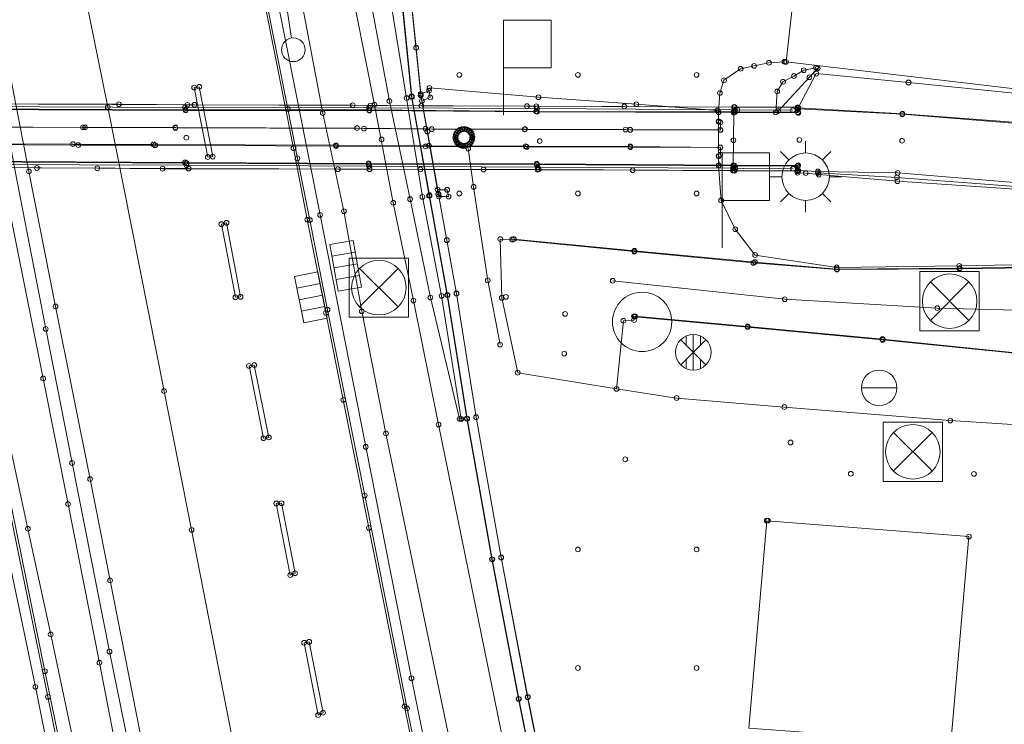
# Model space of a CAD drawing. Header units: metres. Extents: x 32394408 to 32394706, y 5702876 to 5703033.
# Tile 4 of 8: x 32394516 to 32394558, y 5702913 to 5702942. Entities that reach past the tile are written whole.
import ezdxf
from ezdxf.enums import TextEntityAlignment as Align

# ---------------------------------------------------------------- set-up
doc = ezdxf.new("R2010")
doc.units = ezdxf.units.M
for name, color, linetype, lineweight in [('1100_Topographie', 7, 'Continuous', 20), ('1105_Bordsteinlinie oben', 7, 'Continuous', 20), ('1110_sonst_ Topographie-ohne Höhen', 7, 'Continuous', 20), ('1125_Gebäude _ Hausnummer', 7, 'Continuous', 20), ('1130_Fahrbahnmarkierungen', 7, 'Continuous', 20), ('1135_Straßenausstattung -BSW_ ESP', 7, 'Continuous', 20), ('1136_Schutzeinrichtungen _nicht DGM relevant_', 7, 'Continuous', 20), ('1140_Lärmschutzwände', 7, 'Continuous', 20), ('1141_Lärmschutzwände _Oberkante_', 7, 'Continuous', 20), ('1145_Verkehrseinrichtungen _Schilde', 7, 'Continuous', 20), ('1160_Versorgung -Schieber_ Hydrante', 7, 'Continuous', 20), ('1165_Entwässerung -Schächte_ Abläuf', 7, 'Continuous', 20), ('1175_Bauwerke und Durchlässe', 7, 'Continuous', 20), ('1197_Rasterpunkte 5x5 m _DGM relevant_', 7, 'Continuous', 20), ('1200_Aufnahmepunkte _TP_ AP_ NivP_', 7, 'Continuous', 20), ('1710_Topogr_  Überführung', 7, 'Continuous', 20), ('1790_BW Unterkanten', 7, 'Continuous', 20), ('Linienpunkte', 7, 'Continuous', 20)]:
    doc.layers.add(name, color=color, linetype=linetype, lineweight=lineweight)

# ---------------------------------------------------------------- blocks, each defined once
blk = doc.blocks.new('Linienpunkt')
at = {"color": 7, "transparency": 33554687}
blk.add_circle((0, 0), 0.1, dxfattribs=at)
at = {"layer": 'Linienpunkte', "flags": 1}
for tag in ['VestraBlockName', 'VestraSichtbar', 'VestraEbene', 'VestraName', 'Höhe']:
    blk.add_attdef(tag, text='', height=0.1, dxfattribs=at).set_placement((0, 0), align=Align.CENTER)
blk = doc.blocks.new('0435.0000')
at = {"color": 7, "linetype": 'Continuous', "lineweight": 5}
blk.add_circle((0, 0), 0.1, dxfattribs=at)
blk = doc.blocks.new('354.5007')
at = {"color": 0, "lineweight": 0}
for points in [[(-1.25, -1.25), (-1.25, 1.25), (1.25, 1.25), (1.25, -1.25), (-1.25, -1.25)], [(0.81, 0.81), (-0.81, -0.81)], [(-0.81, 0.81), (0.81, -0.81)]]:
    blk.add_lwpolyline(points, dxfattribs=at)
at = {"color": 0, "linetype": 'Continuous', "lineweight": 0}
blk.add_circle((0, 0), 1.15, dxfattribs=at)
blk = doc.blocks.new('5742.0000')
at = {"color": 0, "lineweight": 0}
for points in [[(0, 1), (0, 1.5)], [(-0.71, 0.71), (-1.06, 1.06)], [(0.71, 0.71), (1.06, 1.06)], [(-1, 0), (-1.5, 0)], [(1.5, 0), (1, 0)], [(-0.71, -0.71), (-1.06, -1.06)], [(0.71, -0.71), (1.06, -1.06)], [(0, -1), (0, -1.5)]]:
    blk.add_lwpolyline(points, dxfattribs=at)
at = {"color": 0, "linetype": 'Continuous', "lineweight": 0}
blk.add_circle((0, 0), 1, dxfattribs=at)
blk = doc.blocks.new('3498.0000')
at = {"color": 0, "lineweight": 0}
blk.add_lwpolyline([(0, 0), (0, 4), (2, 4), (2, 2), (0, 2)], dxfattribs=at)
blk = doc.blocks.new('3435.0000')
at = {"color": 0, "lineweight": 0}
for points in [[(-0.53, -0.53), (0.53, 0.53)], [(-0.53, 0.53), (0.53, -0.53)], [(-0.3, 0.68), (-0.3, 0.3)], [(0, 0.75), (0, -0.75)], [(0.3, 0.68), (0.3, 0.3)], [(-0.3, -0.68), (-0.3, -0.3)], [(0.3, -0.68), (0.3, -0.3)]]:
    blk.add_lwpolyline(points, dxfattribs=at)
at = {"color": 0, "linetype": 'Continuous', "lineweight": 0}
blk.add_circle((0, 0), 0.75, dxfattribs=at)
blk = doc.blocks.new('3429.5001')
at = {"color": 0, "lineweight": 0}
blk.add_lwpolyline([(-0.75, 0), (0.75, 0)], dxfattribs=at)
at = {"color": 0, "linetype": 'Continuous', "lineweight": 0}
blk.add_circle((0, 0), 0.75, dxfattribs=at)
blk = doc.blocks.new('3508.0000')
at = {"color": 0, "lineweight": 0}
for points in [[(-1, -1), (-1, 0), (1, 0), (1, -1), (-1, -1)], [(-0.5, 0), (-0.5, -1)], [(0, 0), (0, -1)], [(0.5, 0), (0.5, -1)]]:
    blk.add_lwpolyline(points, dxfattribs=at)
blk = doc.blocks.new('5286.5006')
at = {"color": 0, "lineweight": 0}
blk.add_lwpolyline([(0, 0.5), (0, 4.5), (-1, 4.5), (0, 6.23), (1, 4.5), (0, 4.5)], dxfattribs=at)
at = {"color": 0, "linetype": 'Continuous', "lineweight": 0}
blk.add_circle((0, 0), 0.5, dxfattribs=at)
blk = doc.blocks.new('3505.0000')
at = {"color": 0, "lineweight": 0}
for points in [[(-1, -0.5), (-1, 0.5), (1, 0.5), (1, -0.5), (-1, -0.5)], [(-0.5, 0.5), (-0.5, -0.5)], [(0, 0.5), (0, -0.5)], [(0.5, 0.5), (0.5, -0.5)]]:
    blk.add_lwpolyline(points, dxfattribs=at)
blk = doc.blocks.new('0127.0000')
at = {"color": 0, "linetype": 'Continuous', "lineweight": 0}
blk.add_circle((0, 0), 1.25, dxfattribs=at)

msp = doc.modelspace()

# ---------------------------------------------------------------- linework, layer by layer
at = {"layer": '1100_Topographie', "color": 7}
for points in [[(32394542.806, 5702884.105, 126.026), (32394537.761, 5702907.572, 125.956), (32394534.148, 5702925.266, 125.853), (32394533.089, 5702930.493, 125.817), (32394532.24, 5702934.62, 125.765), (32394531.444, 5702938.755, 125.735), (32394530.278, 5702944.641, 125.704), (32394529.127, 5702950.672, 125.662), (32394527.937, 5702956.405, 125.623), (32394526.796, 5702962.406, 125.56), (32394525.826, 5702968.36, 125.517), (32394524.59, 5702974.175, 125.526), (32394523.465, 5702979.889, 125.514), (32394522.276, 5702985.828, 125.488), (32394521.077, 5702991.62, 125.467), (32394520.313, 5702995.903, 125.413), (32394520.08, 5702998.548, 125.359)], [(32394535.105, 5702925.505, 125.906), (32394535.038, 5702925.507, 125.883), (32394533.804, 5702930.62, 125.867), (32394532.95, 5702934.771, 125.782), (32394532.075, 5702938.906, 125.704), (32394530.966, 5702944.851, 125.743), (32394529.836, 5702950.761, 125.684), (32394528.761, 5702956.521, 125.65), (32394527.589, 5702962.538, 125.618), (32394526.576, 5702968.254, 125.609), (32394525.362, 5702974.242, 125.589), (32394524.246, 5702980.097, 125.571), (32394523.287, 5702985.941, 125.483), (32394522.213, 5702991.924, 125.446), (32394521.877, 5702996.07, 125.372), (32394521.743, 5702998.55, 125.369)], [(32394535.105, 5702925.505, 125.906), (32394534.274, 5702930.695, 126.031), (32394533.469, 5702934.868, 126.017), (32394532.8, 5702939.032, 126.022), (32394531.826, 5702944.984, 126.131), (32394531.27, 5702950.939, 126.415), (32394530.31, 5702956.891, 126.572), (32394529.669, 5702962.775, 126.701), (32394528.846, 5702968.832, 126.761), (32394528.242, 5702974.759, 126.875), (32394526.028, 5702986.481, 126.741), (32394525.159, 5702992.111, 126.828), (32394524.491, 5702997.939, 126.722), (32394524.517, 5702998.618, 126.722)], [(32394540.267, 5702883.648, 125.972), (32394535.589, 5702907.237, 125.907), (32394531.932, 5702924.893, 125.797), (32394530.912, 5702930.044, 125.749), (32394530.159, 5702934.262, 125.708), (32394529.27, 5702938.402, 125.669), (32394528.175, 5702944.184, 125.65), (32394526.916, 5702950.608, 125.6), (32394525.814, 5702955.826, 125.566), (32394524.543, 5702962.288, 125.507), (32394523.454, 5702968.058, 125.482), (32394522.169, 5702973.728, 125.484), (32394521.06, 5702979.446, 125.498), (32394519.829, 5702985.575, 125.463), (32394518.655, 5702991.304, 125.391), (32394517.687, 5702996.651, 125.325), (32394517.386, 5702997.146, 125.314), (32394516.898, 5702997.576, 125.294), (32394516.775, 5702997.597, 125.278)], [(32394522.475, 5702890.217, 126.049), (32394521.651, 5702894.321, 126.018), (32394520.979, 5702897.859, 125.984), (32394520.475, 5702900.139, 125.964), (32394519.428, 5702905.23, 125.917), (32394519.098, 5702906.965, 125.911), (32394518.901, 5702907.77, 125.896), (32394517.681, 5702913.785, 125.845), (32394516.105, 5702921.475, 125.773), (32394514.506, 5702929.265, 125.705), (32394512.745, 5702937.844, 125.619), (32394511.009, 5702946.44, 125.546), (32394509.59, 5702953.243, 125.484), (32394507.833, 5702961.651, 125.391), (32394506.218, 5702969.52, 125.323), (32394504.667, 5702977.036, 125.228), (32394503.466, 5702982.798, 125.16), (32394501.958, 5702989.939, 125.072), (32394501.369, 5702992.838, 125.034)], [(32394504.927, 5702993.003, 125.414), (32394505.439, 5702990.593, 125.449), (32394507.549, 5702980.124, 125.573), (32394510.374, 5702966.045, 125.737), (32394512.677, 5702953.875, 125.871), (32394514.055, 5702947.183, 125.925), (32394514.745, 5702943.906, 125.948), (32394515.553, 5702939.954, 125.989), (32394516.31, 5702935.875, 126.031), (32394517.593, 5702929.298, 126.064), (32394518.699, 5702923.648, 126.104), (32394520.279, 5702915.695, 126.154), (32394522.184, 5702906.311, 126.21), (32394522.945, 5702902.555, 126.238), (32394525.597, 5702888.986, 126.299)], [(32394538.023, 5702887.564, 126.103), (32394536.5, 5702894.889, 126.064), (32394535.233, 5702901.039, 126.054), (32394534.277, 5702905.722, 126.027), (32394532.715, 5702913.385, 125.978), (32394531.212, 5702920.912, 125.926), (32394530.13, 5702926.308, 125.883), (32394529.403, 5702929.975, 125.847), (32394528.614, 5702933.909, 125.822), (32394528.034, 5702936.918, 125.792), (32394526.871, 5702942.801, 125.747), (32394525.694, 5702948.659, 125.698), (32394524.542, 5702954.395, 125.661), (32394523.424, 5702960.07, 125.617), (32394522.342, 5702965.536, 125.558)], [(32394548.728, 5702940.567, 127.6), (32394548.077, 5702940.521, 127.687), (32394547.45, 5702940.389, 127.763), (32394546.883, 5702940.268, 127.775), (32394546.181, 5702939.782, 127.892), (32394546.01, 5702939.244, 127.928), (32394545.946, 5702938.446, 127.607)], [(32394548.361, 5702938.43, 128.703), (32394548.425, 5702939.316, 128.669), (32394548.668, 5702939.721, 128.586), (32394549.127, 5702939.964, 128.653), (32394549.545, 5702940.207, 128.514), (32394550.058, 5702940.315, 128.541)], [(32394550.073, 5702940.064, 128.88), (32394553.958, 5702939.69, 128.346), (32394558.688, 5702939.214, 127.602), (32394560.79, 5702938.99, 127.45), (32394563.618, 5702938.828, 127.063), (32394569.091, 5702938.195, 126.464), (32394572.358, 5702937.842, 126.128), (32394572.131, 5702936.198, 125.8), (32394568.724, 5702936.837, 126.241), (32394563.507, 5702937.476, 127.018), (32394558.555, 5702937.997, 127.756), (32394553.704, 5702938.37, 128.498), (32394549.308, 5702938.618, 129.205), (32394550.073, 5702940.064, 128.88)], [(32394533.763, 5702939.46, 127.248), (32394538.362, 5702939.068, 127.357), (32394542.487, 5702938.772, 127.272), (32394545.904, 5702938.513, 127.495)], [(32394573.88, 5702932.103, 125.547), (32394573.947, 5702932.212, 125.548), (32394573.96, 5702932.644, 125.593), (32394573.971, 5702933.042, 125.599), (32394573.747, 5702933.525, 125.651), (32394571.449, 5702933.918, 125.834), (32394568.403, 5702934.324, 126.234), (32394563.093, 5702934.9, 127.057), (32394558.248, 5702935.489, 127.761), (32394553.504, 5702935.877, 128.483), (32394550.138, 5702935.94, 128.969), (32394549.309, 5702935.977, 129.107), (32394549.31, 5702936.196, 129.123), (32394546.569, 5702936.201, 129.57), (32394546.58, 5702937.255, 129.554), (32394546.589, 5702938.425, 129.551), (32394549.313, 5702938.408, 129.158), (32394549.317, 5702938.574, 129.154), (32394553.697, 5702938.349, 128.46), (32394558.543, 5702937.962, 127.725), (32394563.488, 5702937.429, 126.991), (32394568.718, 5702936.797, 126.222), (32394572.125, 5702936.171, 125.778)], [(32394573.824, 5702932.306, 125.566), (32394562.771, 5702932.091, 125.895), (32394556.095, 5702931.959, 126.1), (32394550.932, 5702931.896, 126.234), (32394547.493, 5702932.417, 126.468), (32394546.657, 5702933.502, 126.84), (32394546.062, 5702934.719, 127.159), (32394545.951, 5702936.19, 127.403)], [(32394573.824, 5702932.306, 125.566), (32394571.271, 5702933.341, 126.048), (32394568.332, 5702934.16, 126.267), (32394562.999, 5702934.723, 127.05), (32394558.248, 5702935.203, 127.788), (32394553.492, 5702935.529, 128.433), (32394550.177, 5702935.806, 128.834), (32394549.628, 5702935.872, 128.878), (32394549.288, 5702935.884, 128.679), (32394549.291, 5702936.174, 128.995)], [(32394550.144, 5702935.878, 129.036), (32394553.473, 5702935.692, 128.505), (32394558.284, 5702935.316, 127.795), (32394563.079, 5702934.878, 127.084), (32394568.347, 5702934.228, 126.264), (32394571.405, 5702933.838, 125.815), (32394573.682, 5702933.463, 125.571)], [(32394536.753, 5702933.088, 126.457), (32394536.813, 5702930.612, 126.459), (32394537.485, 5702927.456, 126.427), (32394541.649, 5702926.773, 126.367)], [(32394562.78, 5702931.936, 125.86), (32394556.104, 5702931.84, 126.053), (32394550.943, 5702931.802, 126.178), (32394547.419, 5702932.082, 126.232), (32394542.398, 5702932.561, 126.335), (32394537.251, 5702933.071, 126.437), (32394536.753, 5702933.088, 126.457)], [(32394560.313, 5702925.147, 126.021), (32394555.717, 5702925.435, 126.116), (32394548.724, 5702926.008, 126.303), (32394544.185, 5702926.388, 126.424), (32394541.649, 5702926.773, 126.367), (32394541.939, 5702929.643, 126.276), (32394542.387, 5702929.671, 126.265), (32394542.382, 5702929.835, 126.263)], [(32394542.424, 5702929.837, 126.267), (32394547.176, 5702929.407, 126.182), (32394552.863, 5702928.87, 126.039), (32394558.87, 5702928.255, 125.874)]]:
    msp.add_polyline3d(points, dxfattribs=at)
at = {"layer": '1105_Bordsteinlinie oben', "color": 7}
for points in [[(32394518.94, 5702907.757, 125.902), (32394518.825, 5702908.689, 125.964), (32394517.557, 5702914.87, 125.91), (32394516.179, 5702921.652, 125.851), (32394514.641, 5702929.123, 125.775), (32394512.807, 5702938.06, 125.681), (32394511.075, 5702946.533, 125.602), (32394509.538, 5702954.053, 125.542), (32394507.963, 5702961.606, 125.478), (32394506.317, 5702969.592, 125.394), (32394504.793, 5702976.978, 125.31), (32394503.663, 5702982.458, 125.239), (32394502.1, 5702989.914, 125.149), (32394502.015, 5702990.244, 125.148), (32394501.455, 5702992.949, 125.111)], [(32394522.436, 5702965.535, 125.62), (32394523.535, 5702960.013, 125.679), (32394524.681, 5702954.349, 125.724), (32394525.794, 5702948.677, 125.757), (32394526.807, 5702943.547, 125.796), (32394527.801, 5702938.576, 125.844), (32394528.201, 5702936.493, 125.855), (32394528.724, 5702933.887, 125.876), (32394529.469, 5702930.108, 125.898), (32394531.035, 5702922.275, 125.977), (32394532.823, 5702913.3, 126.042), (32394534.024, 5702907.402, 126.089), (32394535.185, 5702901.802, 126.125), (32394537.75, 5702889.341, 126.16)], [(32394562.761, 5702931.955, 125.914), (32394556.119, 5702931.861, 126.1), (32394550.935, 5702931.821, 126.231), (32394547.484, 5702932.12, 126.304), (32394542.406, 5702932.595, 126.445), (32394537.327, 5702933.087, 126.528)], [(32394542.425, 5702929.812, 126.273), (32394547.174, 5702929.38, 126.199), (32394552.866, 5702928.84, 126.081), (32394558.862, 5702928.238, 125.91)]]:
    msp.add_polyline3d(points, dxfattribs=at)
at = {"layer": '1110_sonst_ Topographie-ohne Höhen', "color": 7}
for points in [[(32394548.46, 5702938.488, 128.763), (32394549.782, 5702939.911, 128.656), (32394550.129, 5702940.289, 128.745)], [(32394479.635, 5702938.825, 130.471), (32394481.907, 5702938.793, 130.778), (32394482.046, 5702938.791, 130.797), (32394489.071, 5702938.74, 131.665), (32394497.02, 5702938.727, 132.388), (32394504.769, 5702938.71, 132.843), (32394514.283, 5702938.684, 133.026), (32394523.458, 5702938.638, 132.857), (32394531.22, 5702938.618, 132.398), (32394538.298, 5702938.595, 131.787), (32394546.64, 5702938.537, 130.783), (32394546.748, 5702938.534, 130.769), (32394549.086, 5702938.522, 130.441)], [(32394549.092, 5702936.055, 130.426), (32394546.663, 5702936.068, 130.771), (32394546.563, 5702936.073, 130.785), (32394538.33, 5702936.117, 131.789), (32394531.224, 5702936.168, 132.406), (32394523.529, 5702936.201, 132.844), (32394514.459, 5702936.236, 133.032), (32394504.781, 5702936.282, 132.844), (32394497.083, 5702936.291, 132.386), (32394489.158, 5702936.307, 131.686), (32394482.054, 5702936.334, 130.8), (32394481.925, 5702936.333, 130.784), (32394479.631, 5702936.351, 130.467)]]:
    msp.add_polyline3d(points, dxfattribs=at)
at = {"layer": '1125_Gebäude _ Hausnummer', "color": 7}
for points in [[(32394561.292, 5702945.109, 127.338), (32394560.582, 5702939.171, 127.406), (32394548.796, 5702940.559, 127.705), (32394549.466, 5702946.495, 127.519), (32394561.292, 5702945.109, 127.338)], [(32394547.23, 5702912.469, 126.28), (32394547.983, 5702921.216, 126.558), (32394556.504, 5702920.545, 126.456), (32394555.748, 5702911.848, 126.382), (32394551.249, 5702912.176, 126.308), (32394547.23, 5702912.469, 126.28)]]:
    msp.add_polyline3d(points, dxfattribs=at)
at = {"layer": '1130_Fahrbahnmarkierungen', "color": 7}
for points in [[(32394530.65, 5702885.437, 126.248), (32394529.523, 5702891.132, 126.223), (32394527.218, 5702903.131, 126.165), (32394526.07, 5702908.893, 126.128), (32394523.739, 5702920.829, 126.056), (32394522.578, 5702926.678, 126.016), (32394520.207, 5702938.649, 125.928), (32394519.045, 5702944.416, 125.878), (32394516.675, 5702956.319, 125.778), (32394515.508, 5702962.086, 125.718), (32394513.13, 5702974.039, 125.594), (32394511.945, 5702979.813, 125.517), (32394509.578, 5702991.767, 125.365), (32394508.386, 5702997.615, 125.277)], [(32394526.439, 5702887.343, 126.297), (32394523.451, 5702902.668, 126.225), (32394520.302, 5702918.695, 126.127), (32394519.46, 5702922.968, 126.097), (32394518.005, 5702930.25, 126.051), (32394516.883, 5702935.942, 126.015), (32394515.633, 5702942.323, 125.961), (32394513.983, 5702950.537, 125.887), (32394513.231, 5702954.314, 125.856), (32394510.301, 5702968.947, 125.699), (32394505.956, 5702990.585, 125.439), (32394505.253, 5702994.081, 125.394)], [(32394522.076, 5702889.91, 126.057), (32394521.539, 5702892.644, 126.032), (32394520.537, 5702897.519, 125.994), (32394520.111, 5702899.564, 125.972), (32394519.531, 5702902.437, 125.949), (32394518.951, 5702905.311, 125.924), (32394518.66, 5702906.712, 125.912), (32394517.154, 5702914.209, 125.847), (32394515.646, 5702921.42, 125.778), (32394514.065, 5702929.175, 125.711), (32394512.291, 5702937.808, 125.625), (32394510.517, 5702946.338, 125.553), (32394509.088, 5702953.144, 125.487), (32394507.363, 5702961.38, 125.4), (32394505.74, 5702969.209, 125.332), (32394503.972, 5702977.721, 125.228), (32394502.834, 5702983.173, 125.154), (32394501.482, 5702989.637, 125.075), (32394500.858, 5702992.615, 125.038)], [(32394523.846, 5702939.476, 125.848), (32394524.064, 5702939.51, 125.845), (32394524.631, 5702936.565, 125.871), (32394524.422, 5702936.544, 125.881), (32394523.846, 5702939.476, 125.848)], [(32394524.994, 5702933.717, 125.899), (32394525.21, 5702933.773, 125.896), (32394525.803, 5702930.653, 125.925), (32394525.586, 5702930.633, 125.926), (32394524.994, 5702933.717, 125.899)], [(32394600.576, 5702921.642, 124.802), (32394596.906, 5702922.669, 124.875), (32394591.08, 5702924.403, 125.03), (32394584.472, 5702926.147, 125.228), (32394580.496, 5702927.301, 125.353), (32394576.563, 5702928.288, 125.469), (32394573.845, 5702928.958, 125.536), (32394570.738, 5702929.376, 125.617), (32394562.425, 5702929.988, 125.827), (32394555.171, 5702930.181, 126.035), (32394548.744, 5702930.551, 126.186), (32394541.492, 5702931.33, 126.326)], [(32394526.159, 5702927.743, 125.947), (32394526.383, 5702927.779, 125.943), (32394526.994, 5702924.724, 125.966), (32394526.765, 5702924.691, 125.965), (32394526.159, 5702927.743, 125.947)], [(32394527.307, 5702921.94, 125.989), (32394527.529, 5702921.952, 125.981), (32394528.1, 5702919, 126.008), (32394527.896, 5702918.921, 126.012), (32394527.307, 5702921.94, 125.989)], [(32394528.481, 5702916.068, 126.027), (32394528.695, 5702916.108, 126.026), (32394529.281, 5702913.12, 126.038), (32394529.072, 5702913.019, 126.041), (32394528.481, 5702916.068, 126.027)]]:
    msp.add_polyline3d(points, dxfattribs=at)
at = {"layer": '1136_Schutzeinrichtungen _nicht DGM relevant_', "color": 7, "lineweight": 0}
for points in [[(32394517.147, 5702995.986), (32394517.838, 5702991.215), (32394518.761, 5702986.043), (32394519.347, 5702983.227), (32394521.308, 5702973.399), (32394525.216, 5702953.843), (32394527.192, 5702944.016), (32394529.156, 5702934.107), (32394531.082, 5702924.33), (32394533.008, 5702914.57), (32394535.019, 5702904.679), (32394537.027, 5702894.88), (32394539.04, 5702885.074)], [(32394501.808, 5702993.601), (32394502.489, 5702990.14), (32394503.878, 5702983.496), (32394505.165, 5702977.387), (32394506.381, 5702971.538), (32394507.641, 5702965.225), (32394508.637, 5702960.284), (32394510.094, 5702953.074), (32394511.312, 5702946.997), (32394512.579, 5702940.841), (32394513.886, 5702934.577), (32394515.5, 5702927.034), (32394516.84, 5702920.874), (32394517.8, 5702916.418), (32394518.77, 5702911.825), (32394518.917, 5702911.097), (32394519.621, 5702907.836), (32394520.544, 5702903.653), (32394521.778, 5702898.377), (32394523.119, 5702892.431), (32394524.382, 5702886.189)], [(32394525.143, 5702886.503), (32394524.058, 5702892.441), (32394522.892, 5702898.991), (32394522.026, 5702903.888), (32394521.246, 5702908.052), (32394520.566, 5702911.592), (32394519.856, 5702915.226), (32394518.531, 5702921.918), (32394517.482, 5702927.214), (32394515.882, 5702935.22), (32394514.699, 5702941.13), (32394513.264, 5702948.344), (32394512.201, 5702953.507), (32394510.879, 5702960.003), (32394509.679, 5702965.936), (32394508.409, 5702972.311), (32394507.207, 5702978.448), (32394506.235, 5702983.258), (32394504.77, 5702990.564), (32394504.198, 5702993.497)]]:
    msp.add_lwpolyline(points, dxfattribs=at)
at = {"layer": '1136_Schutzeinrichtungen _nicht DGM relevant_', "color": 7}
msp.add_polyline3d([(32394536.742, 5702928.639, 126.5), (32394536.224, 5702931.349, 126.615), (32394535.627, 5702935.292, 126.718), (32394535.398, 5702936.902, 126.783)], dxfattribs=at)
at = {"layer": '1140_Lärmschutzwände', "color": 7}
for points in [[(32394525.095, 5702998.654, 126.786), (32394526.019, 5702992.623, 126.804), (32394526.945, 5702986.707, 126.819), (32394527.867, 5702980.784, 126.943), (32394528.843, 5702974.85, 126.974), (32394529.728, 5702968.908, 126.872), (32394530.436, 5702962.951, 126.768), (32394531.11, 5702956.994, 126.647), (32394531.751, 5702951.021, 126.499), (32394532.404, 5702945.065, 126.282), (32394533.009, 5702939.097, 126.069), (32394533.752, 5702934.913, 126.086), (32394534.514, 5702930.728, 126.06), (32394535.338, 5702925.518, 125.917), (32394536.399, 5702919.59, 125.927), (32394537.52, 5702913.703, 125.951), (32394538.697, 5702907.781, 125.962), (32394539.742, 5702901.887, 126.01), (32394540.842, 5702895.965, 125.924), (32394542.042, 5702890.088, 126.035), (32394543.271, 5702884.216, 126.056)], [(32394543.663, 5702884.298, 126.056), (32394542.434, 5702890.169, 126.035), (32394541.235, 5702896.041, 125.924), (32394540.136, 5702901.959, 126.01), (32394539.09, 5702907.855, 125.962), (32394537.912, 5702913.779, 125.951), (32394536.793, 5702919.663, 125.927), (32394535.733, 5702925.585, 125.917), (32394534.908, 5702930.796, 126.06), (32394534.498, 5702933.043, 126.637), (32394534.164, 5702934.889, 126.601), (32394534.146, 5702934.983, 126.604), (32394534.113, 5702935.172, 126.611), (32394533.677, 5702937.624, 126.565), (32394533.448, 5702938.916, 126.848), (32394533.406, 5702939.152, 126.939), (32394533.4, 5702939.211, 126.962), (32394533.206, 5702941.158, 127.371), (32394532.802, 5702945.108, 126.282), (32394532.149, 5702951.064, 126.499), (32394531.507, 5702957.038, 126.647), (32394530.833, 5702962.998, 126.768), (32394530.125, 5702968.961, 126.872)], [(32394533.448, 5702938.916, 126.848), (32394533.801, 5702939.059, 127.161), (32394533.748, 5702939.344, 127.275), (32394533.4, 5702939.211, 126.962)], [(32394534.164, 5702934.889, 126.601), (32394534.573, 5702934.882, 126.562), (32394534.512, 5702935.165, 126.572), (32394534.113, 5702935.172, 126.611)]]:
    msp.add_polyline3d(points, dxfattribs=at)
at = {"layer": '1141_Lärmschutzwände _Oberkante_', "color": 7}
for points in [[(32394543.29, 5702884.218, 132.094), (32394542.06, 5702890.089, 132.066), (32394540.864, 5702895.966, 132.037), (32394539.739, 5702902.031, 132.02), (32394538.713, 5702907.784, 131.997), (32394537.536, 5702913.703, 131.974), (32394536.415, 5702919.591, 131.951), (32394535.36, 5702925.517, 131.928), (32394534.53, 5702930.729, 131.908), (32394533.769, 5702934.913, 131.891), (32394533.765, 5702934.942, 130.765), (32394533.026, 5702939.079, 130.712), (32394533.023, 5702939.1, 131.875), (32394532.427, 5702945.022, 131.852), (32394531.767, 5702951.023, 131.792), (32394531.129, 5702956.998, 131.729), (32394530.455, 5702962.949, 131.679), (32394529.742, 5702968.908, 131.629), (32394528.866, 5702974.832, 131.579), (32394527.883, 5702980.784, 131.494), (32394526.996, 5702986.527, 131.412), (32394526.034, 5702992.626, 131.369), (32394525.115, 5702998.652, 131.326)], [(32394525.497, 5702998.639, 131.326), (32394526.405, 5702992.683, 131.369), (32394527.366, 5702986.585, 131.412), (32394528.253, 5702980.844, 131.494), (32394529.237, 5702974.89, 131.579), (32394530.114, 5702968.958, 131.629), (32394530.827, 5702962.993, 131.679), (32394531.502, 5702957.039, 131.729), (32394532.14, 5702951.064, 131.792), (32394532.8, 5702945.062, 131.852), (32394533.396, 5702939.145, 131.875), (32394533.397, 5702939.138, 130.712), (32394534.136, 5702935, 130.765), (32394534.14, 5702934.972, 131.891), (32394534.9, 5702930.793, 131.908), (32394535.73, 5702925.579, 131.928), (32394536.784, 5702919.659, 131.951), (32394537.904, 5702913.774, 131.974), (32394539.081, 5702907.854, 131.997), (32394540.108, 5702902.099, 132.02), (32394541.233, 5702896.037, 132.037), (32394542.427, 5702890.165, 132.066), (32394543.657, 5702884.295, 132.094)]]:
    msp.add_polyline3d(points, dxfattribs=at)
at = {"layer": '1175_Bauwerke und Durchlässe', "color": 7}
for points in [[(32394549.291, 5702936.174, 128.995), (32394545.951, 5702936.19, 127.403), (32394545.946, 5702938.446, 127.607), (32394548.361, 5702938.43, 128.703), (32394549.299, 5702938.421, 129.03)], [(32394549.291, 5702936.174, 128.995), (32394545.96, 5702936.199, 129.464), (32394545.956, 5702936.577, 129.405), (32394545.954, 5702936.595, 128.648), (32394545.954, 5702938.038, 128.658), (32394545.954, 5702938.058, 128.408), (32394545.954, 5702938.439, 129.46), (32394549.299, 5702938.421, 129.03)], [(32394535.563, 5702937.274, 126.849), (32394535.521, 5702937.183, 126.849), (32394535.459, 5702937.105, 126.849), (32394535.375, 5702937.05, 126.849), (32394535.28, 5702937.02, 126.849), (32394535.18, 5702937.014, 126.849), (32394535.083, 5702937.039, 126.849), (32394534.997, 5702937.09, 126.849), (32394534.926, 5702937.16, 126.849), (32394534.88, 5702937.249, 126.849), (32394534.86, 5702937.347, 126.849), (32394534.857, 5702937.373, 126.849), (32394534.872, 5702937.471, 126.849), (32394534.913, 5702937.562, 126.849), (32394534.976, 5702937.64, 126.849), (32394535.059, 5702937.696, 126.849), (32394535.155, 5702937.725, 126.849), (32394535.255, 5702937.731, 126.849), (32394535.352, 5702937.706, 126.849), (32394535.438, 5702937.655, 126.849), (32394535.509, 5702937.585, 126.849), (32394535.555, 5702937.496, 126.849), (32394535.575, 5702937.398, 126.849), (32394535.578, 5702937.373, 126.849), (32394535.563, 5702937.274, 126.849)], [(32394535.554, 5702937.272, 129.845), (32394535.513, 5702937.181, 129.845), (32394535.448, 5702937.105, 129.845), (32394535.364, 5702937.051, 129.845), (32394535.269, 5702937.02, 129.845), (32394535.169, 5702937.02, 129.845), (32394535.073, 5702937.049, 129.845), (32394534.989, 5702937.103, 129.845), (32394534.924, 5702937.18, 129.845), (32394534.88, 5702937.27, 129.845), (32394534.866, 5702937.369, 129.845), (32394534.879, 5702937.469, 129.845), (32394534.919, 5702937.56, 129.845), (32394534.984, 5702937.636, 129.845), (32394535.068, 5702937.691, 129.845), (32394535.162, 5702937.723, 129.845), (32394535.263, 5702937.724, 129.845), (32394535.359, 5702937.696, 129.845), (32394535.443, 5702937.642, 129.845), (32394535.509, 5702937.567, 129.845), (32394535.553, 5702937.477, 129.845), (32394535.568, 5702937.371, 129.845), (32394535.554, 5702937.272, 129.845)]]:
    msp.add_polyline3d(points, dxfattribs=at)
at = {"layer": '1710_Topogr_  Überführung', "color": 7}
for points in [[(32394482.033, 5702938.715, 129.587), (32394482.043, 5702938.908, 129.59), (32394489.095, 5702938.867, 130.461), (32394496.932, 5702938.841, 131.177), (32394504.728, 5702938.813, 131.636), (32394514.129, 5702938.79, 131.82), (32394523.559, 5702938.746, 131.642), (32394531.274, 5702938.715, 131.183), (32394538.265, 5702938.688, 130.586), (32394546.606, 5702938.645, 129.565), (32394546.606, 5702938.645, 129.565), (32394546.595, 5702938.453, 129.564), (32394538.258, 5702938.473, 130.58), (32394531.23, 5702938.531, 131.209), (32394523.495, 5702938.539, 131.641), (32394514.18, 5702938.578, 131.805), (32394504.736, 5702938.604, 131.623), (32394497.257, 5702938.629, 131.186), (32394489.176, 5702938.645, 130.458), (32394482.033, 5702938.715, 129.587)], [(32394482.045, 5702938.917, 129.446), (32394486.583, 5702938.893, 130.015), (32394489.897, 5702938.874, 130.403), (32394492.045, 5702938.87, 130.622), (32394494.344, 5702938.86, 130.826), (32394496.63, 5702938.854, 131.011), (32394500.203, 5702938.839, 131.246), (32394505.62, 5702938.83, 131.524), (32394511.736, 5702938.808, 131.667), (32394514.33, 5702938.796, 131.674), (32394520.674, 5702938.773, 131.588), (32394523.86, 5702938.753, 131.485), (32394530.534, 5702938.732, 131.098), (32394533.427, 5702938.713, 130.878), (32394537.876, 5702938.693, 130.483), (32394541.974, 5702938.678, 130.024), (32394546.603, 5702938.655, 129.4)], [(32394546.569, 5702936.201, 129.57), (32394538.282, 5702936.267, 130.561), (32394531.198, 5702936.282, 131.177), (32394523.466, 5702936.32, 131.612), (32394514.275, 5702936.376, 131.787), (32394504.75, 5702936.403, 131.602), (32394497.05, 5702936.446, 131.158), (32394489.034, 5702936.432, 130.433), (32394481.99, 5702936.448, 129.569), (32394481.992, 5702937.641, 129.58), (32394481.994, 5702938.68, 129.58), (32394489.173, 5702938.621, 130.445), (32394497.262, 5702938.602, 131.166), (32394504.729, 5702938.573, 131.609), (32394514.194, 5702938.552, 131.789), (32394523.492, 5702938.512, 131.622), (32394531.234, 5702938.51, 131.186), (32394538.301, 5702938.46, 130.57), (32394546.589, 5702938.425, 129.551), (32394546.58, 5702937.255, 129.554), (32394546.569, 5702936.201, 129.57)], [(32394549.313, 5702938.408, 129.158), (32394546.589, 5702938.425, 129.551), (32394546.58, 5702937.255, 129.554), (32394546.569, 5702936.201, 129.57), (32394549.31, 5702936.196, 129.123)], [(32394546.63, 5702938.657, 129.4), (32394549.285, 5702938.645, 129.05)], [(32394546.651, 5702938.444, 129.555), (32394549.295, 5702938.435, 129.183), (32394549.285, 5702938.633, 129.2), (32394546.631, 5702938.648, 129.556), (32394546.651, 5702938.444, 129.555)], [(32394481.996, 5702936.423, 129.569), (32394489.028, 5702936.399, 130.449), (32394497.05, 5702936.417, 131.168), (32394504.757, 5702936.371, 131.621), (32394514.273, 5702936.339, 131.805), (32394523.534, 5702936.289, 131.625), (32394531.199, 5702936.246, 131.199), (32394538.292, 5702936.23, 130.573), (32394546.569, 5702936.177, 129.581), (32394546.576, 5702935.977, 129.582), (32394546.576, 5702935.977, 129.582), (32394538.368, 5702936.025, 130.572), (32394531.238, 5702936.037, 131.197), (32394523.609, 5702936.061, 131.619), (32394514.308, 5702936.108, 131.815), (32394504.666, 5702936.149, 131.627), (32394497.018, 5702936.192, 131.182), (32394489.13, 5702936.201, 130.474), (32394481.998, 5702936.233, 129.572), (32394481.996, 5702936.423, 129.569)], [(32394546.558, 5702935.971, 129.435), (32394542.332, 5702935.99, 129.985), (32394538.322, 5702936.011, 130.433), (32394536.049, 5702936.017, 130.651), (32394533.383, 5702936.028, 130.88), (32394529.906, 5702936.034, 131.143), (32394522.516, 5702936.057, 131.531), (32394519.766, 5702936.073, 131.607), (32394517.217, 5702936.086, 131.648), (32394513.792, 5702936.106, 131.671), (32394509.657, 5702936.116, 131.628), (32394504.475, 5702936.145, 131.474), (32394499.337, 5702936.165, 131.194), (32394496.452, 5702936.176, 130.998), (32394493.561, 5702936.185, 130.766), (32394492.648, 5702936.186, 130.68), (32394489.889, 5702936.192, 130.403), (32394486.451, 5702936.205, 130.007), (32394482.003, 5702936.217, 129.429)], [(32394549.271, 5702935.951, 129.037), (32394546.612, 5702935.97, 129.433)], [(32394546.62, 5702936.177, 129.575), (32394549.274, 5702936.156, 129.178), (32394549.271, 5702935.962, 129.181), (32394549.271, 5702935.962, 129.181), (32394546.626, 5702935.976, 129.576), (32394546.626, 5702935.976, 129.576), (32394546.62, 5702936.177, 129.575)]]:
    msp.add_polyline3d(points, dxfattribs=at)
at = {"layer": '1790_BW Unterkanten', "color": 7}
for points in [[(32394482.555, 5702938.249, 128.659), (32394482.546, 5702937.903, 128.655), (32394486.111, 5702937.886, 129.11), (32394490.035, 5702937.861, 129.561), (32394492.265, 5702937.86, 129.781), (32394493.884, 5702937.882, 129.934), (32394496.605, 5702937.869, 130.162), (32394500.039, 5702937.858, 130.397), (32394505.685, 5702937.838, 130.684), (32394511.642, 5702937.82, 130.82), (32394514.484, 5702937.81, 130.847), (32394519.251, 5702937.797, 130.77), (32394523.058, 5702937.773, 130.668), (32394531.006, 5702937.749, 130.21), (32394533.861, 5702937.723, 129.995), (32394537.781, 5702937.715, 129.636), (32394542.228, 5702937.694, 129.142), (32394546.037, 5702937.687, 128.671), (32394546.027, 5702938.008, 128.68)], [(32394482.547, 5702937.919, 129.349), (32394486.544, 5702937.893, 129.867), (32394489.96, 5702937.876, 130.253), (32394492.283, 5702937.868, 130.482), (32394493.9, 5702937.898, 130.64), (32394496.609, 5702937.886, 130.861), (32394500.113, 5702937.874, 131.1), (32394505.627, 5702937.844, 131.377), (32394511.413, 5702937.836, 131.518), (32394514.961, 5702937.821, 131.542), (32394519.16, 5702937.8, 131.466), (32394523.057, 5702937.796, 131.375), (32394530.714, 5702937.768, 130.935), (32394533.602, 5702937.742, 130.721), (32394537.793, 5702937.725, 130.339), (32394542.03, 5702937.705, 129.867), (32394546.031, 5702937.692, 129.363)], [(32394546.027, 5702936.646, 128.665), (32394546.031, 5702936.951, 128.671), (32394546.031, 5702936.951, 128.671), (32394542.227, 5702936.994, 129.141), (32394537.815, 5702937.005, 129.63), (32394533.748, 5702937.025, 130.006), (32394529.827, 5702937.043, 130.293), (32394522.132, 5702937.079, 130.7), (32394518.738, 5702937.094, 130.784), (32394514.462, 5702937.101, 130.847), (32394509.877, 5702937.12, 130.786), (32394504.577, 5702937.133, 130.634), (32394499.543, 5702937.148, 130.363), (32394496.288, 5702937.157, 130.138), (32394493.368, 5702937.172, 129.905), (32394492.43, 5702937.138, 129.806), (32394489.968, 5702937.159, 129.558), (32394486.612, 5702937.171, 129.175), (32394482.533, 5702937.191, 128.659), (32394482.535, 5702936.884, 128.663)], [(32394482.537, 5702937.169, 129.356), (32394486.546, 5702937.142, 129.866), (32394489.982, 5702937.125, 130.264), (32394492.45, 5702937.115, 130.511), (32394493.418, 5702937.151, 130.605), (32394496.304, 5702937.144, 130.838), (32394499.541, 5702937.137, 131.06), (32394504.509, 5702937.104, 131.329), (32394509.731, 5702937.088, 131.484), (32394514.473, 5702937.072, 131.53), (32394518.959, 5702937.052, 131.478), (32394522.204, 5702937.044, 131.4), (32394529.831, 5702937.011, 130.992), (32394533.604, 5702936.996, 130.708), (32394537.869, 5702936.977, 130.307), (32394542.236, 5702936.959, 129.841), (32394546.021, 5702936.944, 129.363)]]:
    msp.add_polyline3d(points, dxfattribs=at)

# ---------------------------------------------------------------- block references
at = {"layer": '1100_Topographie', "color": 7}
for p in [(32394549.359, 5702937.272, 129.138), (32394553.687, 5702937.236, 128.466), (32394541.492, 5702931.33, 126.326), (32394536.985, 5702930.651, 126.424), (32394548.744, 5702930.551, 126.186), (32394539.485, 5702929.935, 126.334), (32394555.171, 5702930.181, 126.035), (32394539.447, 5702928.259, 126.366), (32394548.987, 5702924.512, 126.339), (32394542.018, 5702923.802, 126.402), (32394551.528, 5702923.194, 126.406), (32394556.718, 5702923.187, 126.327), (32394548.03, 5702921.218, 126.307)]:
    msp.add_blockref('0435.0000', p, dxfattribs=at)
at = {"layer": '1135_Straßenausstattung -BSW_ ESP', "color": 7}
msp.add_blockref('5742.0000', (32394549.622, 5702935.718, 128.861), dxfattribs=at)
at = {"layer": '1145_Verkehrseinrichtungen _Schilde', "color": 7, "rotation": 8.76969000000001}
msp.add_blockref('5286.5006', (32394528.028, 5702941.07, 125.713), dxfattribs=at)
at = {"layer": '1160_Versorgung -Schieber_ Hydrante', "color": 7}
for name, p in [('3498.0000', (32394536.892, 5702938.315, 126.922)), ('3498.0000', (32394546.104, 5702932.721, 126.625)), ('3435.0000', (32394544.888, 5702928.316, 126.321)), ('3429.5001', (32394552.723, 5702926.818, 126.189))]:
    msp.add_blockref(name, p, dxfattribs=at)
at = {"layer": '1165_Entwässerung -Schächte_ Abläuf', "color": 7}
for name, p, rotation in [('3505.0000', (32394530.236, 5702931.96, 125.731), 280.34541), ('3508.0000', (32394529.251, 5702930.73, 125.827), 281.34612)]:
    msp.add_blockref(name, p, dxfattribs=dict(at, rotation=rotation))
for p in [(32394531.633, 5702931.04, 125.789), (32394555.693, 5702930.47, 126.026), (32394554.141, 5702924.121, 126.243)]:
    msp.add_blockref('354.5007', p, dxfattribs=at)
at = {"layer": '1197_Rasterpunkte 5x5 m _DGM relevant_', "color": 7}
for p in [(32394535.024, 5702940.011, 127.425), (32394540.025, 5702940.011, 127.472), (32394545.027, 5702940.011, 127.598), (32394535.024, 5702935.01, 126.792), (32394540.025, 5702935.01, 126.888), (32394545.027, 5702935.01, 127.07), (32394540.025, 5702920.005, 126.441), (32394545.027, 5702920.005, 126.352), (32394540.025, 5702915.004, 126.414), (32394545.027, 5702915.004, 126.226)]:
    msp.add_blockref('0435.0000', p, dxfattribs=at)
at = {"layer": '1200_Aufnahmepunkte _TP_ AP_ NivP_', "color": 7}
msp.add_blockref('0127.0000', (32394542.73, 5702929.598, 126.279), dxfattribs=at)
at = {"layer": '1710_Topogr_  Überführung', "color": 7}
for p in [(32394523.517, 5702937.36, 131.602), (32394531.746, 5702937.291, 131.119), (32394538.413, 5702937.223, 130.542)]:
    msp.add_blockref('0435.0000', p, dxfattribs=at)
at = {"layer": 'Linienpunkte', "color": 7, "transparency": 33554687}
for p in [(32394533.206, 5702941.158, 127.371), (32394547.45, 5702940.389, 127.763), (32394548.077, 5702940.521, 127.687), (32394548.728, 5702940.567, 127.6), (32394548.796, 5702940.559, 127.705), (32394550.058, 5702940.315, 128.541), (32394546.883, 5702940.268, 127.775), (32394549.127, 5702939.964, 128.653), (32394549.545, 5702940.207, 128.514), (32394549.782, 5702939.911, 128.656), (32394550.073, 5702940.064, 128.88), (32394550.073, 5702940.064, 128.88), (32394550.129, 5702940.289, 128.745), (32394523.846, 5702939.476, 125.848), (32394523.846, 5702939.476, 125.848), (32394524.064, 5702939.51, 125.845), (32394546.181, 5702939.782, 127.892), (32394548.668, 5702939.721, 128.586), (32394553.958, 5702939.69, 128.346), (32394533.009, 5702939.097, 126.069), (32394533.023, 5702939.1, 131.875), (32394533.026, 5702939.079, 130.712), (32394533.396, 5702939.145, 131.875), (32394533.397, 5702939.138, 130.712), (32394533.4, 5702939.211, 126.962), (32394533.4, 5702939.211, 126.962), (32394533.406, 5702939.152, 126.939), (32394533.748, 5702939.344, 127.275), (32394533.763, 5702939.46, 127.248), (32394533.801, 5702939.059, 127.161), (32394538.362, 5702939.068, 127.357), (32394546.01, 5702939.244, 127.928), (32394548.425, 5702939.316, 128.669), (32394520.207, 5702938.649, 125.928), (32394520.674, 5702938.773, 131.588), (32394523.559, 5702938.746, 131.642), (32394523.86, 5702938.753, 131.485), (32394530.534, 5702938.732, 131.098), (32394531.274, 5702938.715, 131.183), (32394531.444, 5702938.755, 125.735), (32394532.075, 5702938.906, 125.704), (32394532.8, 5702939.032, 126.022), (32394533.427, 5702938.713, 130.878), (32394533.448, 5702938.916, 126.848), (32394533.448, 5702938.916, 126.848), (32394537.876, 5702938.693, 130.483), (32394538.265, 5702938.688, 130.586), (32394541.974, 5702938.678, 130.024), (32394542.487, 5702938.772, 127.272), (32394546.603, 5702938.655, 129.4), (32394546.606, 5702938.645, 129.565), (32394546.606, 5702938.645, 129.565), (32394546.63, 5702938.657, 129.4), (32394546.631, 5702938.648, 129.556), (32394549.285, 5702938.645, 129.05), (32394523.458, 5702938.638, 132.857), (32394523.492, 5702938.512, 131.622), (32394523.495, 5702938.539, 131.641), (32394527.801, 5702938.576, 125.844), (32394529.27, 5702938.402, 125.669), (32394531.22, 5702938.618, 132.398), (32394531.23, 5702938.531, 131.209), (32394531.234, 5702938.51, 131.186), (32394538.258, 5702938.473, 130.58), (32394538.298, 5702938.595, 131.787), (32394538.301, 5702938.46, 130.57), (32394545.904, 5702938.513, 127.495), (32394545.946, 5702938.446, 127.607), (32394545.946, 5702938.446, 127.607), (32394545.954, 5702938.439, 129.46), (32394546.589, 5702938.425, 129.551), (32394546.589, 5702938.425, 129.551), (32394546.589, 5702938.425, 129.551), (32394546.595, 5702938.453, 129.564), (32394546.64, 5702938.537, 130.783), (32394546.651, 5702938.444, 129.555), (32394546.651, 5702938.444, 129.555), (32394546.748, 5702938.534, 130.769), (32394548.361, 5702938.43, 128.703), (32394548.361, 5702938.43, 128.703), (32394548.46, 5702938.488, 128.763), (32394549.086, 5702938.522, 130.441), (32394549.285, 5702938.633, 129.2), (32394549.295, 5702938.435, 129.183), (32394549.299, 5702938.421, 129.03), (32394549.299, 5702938.421, 129.03), (32394549.308, 5702938.618, 129.205), (32394549.313, 5702938.408, 129.158), (32394549.313, 5702938.408, 129.158), (32394549.317, 5702938.574, 129.154), (32394553.697, 5702938.349, 128.46), (32394553.704, 5702938.37, 128.498), (32394545.954, 5702938.058, 128.408), (32394545.954, 5702938.038, 128.658), (32394546.027, 5702938.008, 128.68), (32394519.16, 5702937.8, 131.466), (32394519.251, 5702937.797, 130.77), (32394523.057, 5702937.796, 131.375), (32394523.058, 5702937.773, 130.668), (32394530.714, 5702937.768, 130.935), (32394531.006, 5702937.749, 130.21), (32394533.602, 5702937.742, 130.721), (32394533.677, 5702937.624, 126.565), (32394533.861, 5702937.723, 129.995), (32394534.872, 5702937.471, 126.849), (32394534.879, 5702937.469, 129.845), (32394534.913, 5702937.562, 126.849), (32394534.919, 5702937.56, 129.845), (32394534.976, 5702937.64, 126.849), (32394534.984, 5702937.636, 129.845), (32394535.059, 5702937.696, 126.849), (32394535.068, 5702937.691, 129.845), (32394535.155, 5702937.725, 126.849), (32394535.162, 5702937.723, 129.845), (32394535.255, 5702937.731, 126.849), (32394535.263, 5702937.724, 129.845), (32394535.352, 5702937.706, 126.849), (32394535.359, 5702937.696, 129.845), (32394535.438, 5702937.655, 126.849), (32394535.443, 5702937.642, 129.845), (32394535.509, 5702937.585, 126.849), (32394535.509, 5702937.567, 129.845), (32394535.553, 5702937.477, 129.845), (32394535.555, 5702937.496, 126.849), (32394535.575, 5702937.398, 126.849), (32394537.781, 5702937.715, 129.636), (32394537.793, 5702937.725, 130.339), (32394542.03, 5702937.705, 129.867), (32394542.228, 5702937.694, 129.142), (32394546.031, 5702937.692, 129.363), (32394546.037, 5702937.687, 128.671), (32394518.738, 5702937.094, 130.784), (32394518.959, 5702937.052, 131.478), (32394522.132, 5702937.079, 130.7), (32394522.204, 5702937.044, 131.4), (32394529.827, 5702937.043, 130.293), (32394529.831, 5702937.011, 130.992), (32394533.604, 5702936.996, 130.708), (32394533.748, 5702937.025, 130.006), (32394534.857, 5702937.373, 126.849), (32394534.86, 5702937.347, 126.849), (32394534.866, 5702937.369, 129.845), (32394534.88, 5702937.27, 129.845), (32394534.88, 5702937.249, 126.849), (32394534.924, 5702937.18, 129.845), (32394534.926, 5702937.16, 126.849), (32394534.989, 5702937.103, 129.845), (32394534.997, 5702937.09, 126.849), (32394535.073, 5702937.049, 129.845), (32394535.083, 5702937.039, 126.849), (32394535.169, 5702937.02, 129.845), (32394535.18, 5702937.014, 126.849), (32394535.269, 5702937.02, 129.845), (32394535.28, 5702937.02, 126.849), (32394535.364, 5702937.051, 129.845), (32394535.375, 5702937.05, 126.849), (32394535.448, 5702937.105, 129.845), (32394535.459, 5702937.105, 126.849), (32394535.513, 5702937.181, 129.845), (32394535.521, 5702937.183, 126.849), (32394535.554, 5702937.272, 129.845), (32394535.554, 5702937.272, 129.845), (32394535.563, 5702937.274, 126.849), (32394535.563, 5702937.274, 126.849), (32394535.568, 5702937.371, 129.845), (32394535.578, 5702937.373, 126.849), (32394537.815, 5702937.005, 129.63), (32394542.227, 5702936.994, 129.141), (32394546.58, 5702937.255, 129.554), (32394546.58, 5702937.255, 129.554), (32394546.58, 5702937.255, 129.554), (32394524.631, 5702936.565, 125.871), (32394528.034, 5702936.918, 125.792), (32394535.398, 5702936.902, 126.783), (32394537.869, 5702936.977, 130.307), (32394542.236, 5702936.959, 129.841), (32394545.954, 5702936.595, 128.648), (32394545.956, 5702936.577, 129.405), (32394546.021, 5702936.944, 129.363), (32394546.027, 5702936.646, 128.665), (32394546.031, 5702936.951, 128.671), (32394546.031, 5702936.951, 128.671), (32394523.466, 5702936.32, 131.612), (32394523.529, 5702936.201, 132.844), (32394523.534, 5702936.289, 131.625), (32394524.422, 5702936.544, 125.881), (32394528.201, 5702936.493, 125.855), (32394531.198, 5702936.282, 131.177), (32394531.199, 5702936.246, 131.199), (32394531.224, 5702936.168, 132.406), (32394538.282, 5702936.267, 130.561), (32394538.292, 5702936.23, 130.573), (32394545.951, 5702936.19, 127.403), (32394545.951, 5702936.19, 127.403), (32394545.96, 5702936.199, 129.464), (32394546.569, 5702936.201, 129.57), (32394546.569, 5702936.201, 129.57), (32394546.569, 5702936.201, 129.57), (32394546.569, 5702936.201, 129.57), (32394546.569, 5702936.177, 129.581), (32394546.62, 5702936.177, 129.575), (32394546.62, 5702936.177, 129.575), (32394549.274, 5702936.156, 129.178), (32394549.291, 5702936.174, 128.995), (32394549.291, 5702936.174, 128.995), (32394549.291, 5702936.174, 128.995), (32394549.31, 5702936.196, 129.123), (32394549.31, 5702936.196, 129.123), (32394516.883, 5702935.942, 126.015), (32394517.217, 5702936.086, 131.648), (32394519.766, 5702936.073, 131.607), (32394522.516, 5702936.057, 131.531), (32394523.609, 5702936.061, 131.619), (32394529.906, 5702936.034, 131.143), (32394531.238, 5702936.037, 131.197), (32394533.383, 5702936.028, 130.88), (32394536.049, 5702936.017, 130.651), (32394538.322, 5702936.011, 130.433), (32394538.33, 5702936.117, 131.789), (32394538.368, 5702936.025, 130.572), (32394542.332, 5702935.99, 129.985), (32394546.558, 5702935.971, 129.435), (32394546.563, 5702936.073, 130.785), (32394546.576, 5702935.977, 129.582), (32394546.576, 5702935.977, 129.582), (32394546.612, 5702935.97, 129.433), (32394546.626, 5702935.976, 129.576), (32394546.626, 5702935.976, 129.576), (32394546.663, 5702936.068, 130.771), (32394549.092, 5702936.055, 130.426), (32394549.271, 5702935.962, 129.181), (32394549.271, 5702935.962, 129.181), (32394549.271, 5702935.951, 129.037), (32394549.288, 5702935.884, 128.679), (32394549.309, 5702935.977, 129.107), (32394549.628, 5702935.872, 128.878), (32394550.138, 5702935.94, 128.969), (32394550.144, 5702935.878, 129.036), (32394550.177, 5702935.806, 128.834), (32394553.504, 5702935.877, 128.483), (32394553.473, 5702935.692, 128.505), (32394553.492, 5702935.529, 128.433), (32394533.752, 5702934.913, 126.086), (32394533.765, 5702934.942, 130.765), (32394533.769, 5702934.913, 131.891), (32394534.113, 5702935.172, 126.611), (32394534.113, 5702935.172, 126.611), (32394534.136, 5702935, 130.765), (32394534.14, 5702934.972, 131.891), (32394534.146, 5702934.983, 126.604), (32394534.512, 5702935.165, 126.572), (32394535.627, 5702935.292, 126.718), (32394532.24, 5702934.62, 125.765), (32394532.95, 5702934.771, 125.782), (32394533.469, 5702934.868, 126.017), (32394534.164, 5702934.889, 126.601), (32394534.164, 5702934.889, 126.601), (32394534.573, 5702934.882, 126.562), (32394546.062, 5702934.719, 127.159), (32394529.156, 5702934.107), (32394530.159, 5702934.262, 125.708), (32394524.994, 5702933.717, 125.899), (32394524.994, 5702933.717, 125.899), (32394525.21, 5702933.773, 125.896), (32394528.614, 5702933.909, 125.822), (32394528.724, 5702933.887, 125.876), (32394546.657, 5702933.502, 126.84), (32394534.498, 5702933.043, 126.637), (32394536.753, 5702933.088, 126.457), (32394536.753, 5702933.088, 126.457), (32394537.251, 5702933.071, 126.437), (32394537.327, 5702933.087, 126.528), (32394542.398, 5702932.561, 126.335), (32394542.406, 5702932.595, 126.445), (32394547.493, 5702932.417, 126.468), (32394547.419, 5702932.082, 126.232), (32394547.484, 5702932.12, 126.304), (32394550.932, 5702931.896, 126.234), (32394550.935, 5702931.821, 126.231), (32394550.943, 5702931.802, 126.178), (32394556.095, 5702931.959, 126.1), (32394556.104, 5702931.84, 126.053), (32394556.119, 5702931.861, 126.1), (32394536.224, 5702931.349, 126.615), (32394541.492, 5702931.33, 126.326), (32394534.9, 5702930.793, 131.908), (32394534.908, 5702930.796, 126.06), (32394525.586, 5702930.633, 125.926), (32394525.803, 5702930.653, 125.925), (32394533.089, 5702930.493, 125.817), (32394533.804, 5702930.62, 125.867), (32394534.274, 5702930.695, 126.031), (32394534.514, 5702930.728, 126.06), (32394534.53, 5702930.729, 131.908), (32394536.813, 5702930.612, 126.459), (32394548.744, 5702930.551, 126.186), (32394518.005, 5702930.25, 126.051), (32394529.403, 5702929.975, 125.847), (32394529.469, 5702930.108, 125.898), (32394530.912, 5702930.044, 125.749), (32394555.171, 5702930.181, 126.035), (32394541.939, 5702929.643, 126.276), (32394542.382, 5702929.835, 126.263), (32394542.387, 5702929.671, 126.265), (32394542.424, 5702929.837, 126.267), (32394542.425, 5702929.812, 126.273), (32394517.593, 5702929.298, 126.064), (32394547.174, 5702929.38, 126.199), (32394547.176, 5702929.407, 126.182), (32394552.863, 5702928.87, 126.039), (32394552.866, 5702928.84, 126.081), (32394536.742, 5702928.639, 126.5), (32394526.159, 5702927.743, 125.947), (32394526.159, 5702927.743, 125.947), (32394526.383, 5702927.779, 125.943), (32394537.485, 5702927.456, 126.427), (32394517.482, 5702927.214), (32394522.578, 5702926.678, 126.016), (32394541.649, 5702926.773, 126.367), (32394541.649, 5702926.773, 126.367), (32394530.13, 5702926.308, 125.883), (32394544.185, 5702926.388, 126.424), (32394548.724, 5702926.008, 126.303), (32394535.038, 5702925.507, 125.883), (32394535.105, 5702925.505, 125.906), (32394535.105, 5702925.505, 125.906), (32394535.338, 5702925.518, 125.917), (32394535.36, 5702925.517, 131.928), (32394535.73, 5702925.579, 131.928), (32394535.733, 5702925.585, 125.917), (32394555.717, 5702925.435, 126.116), (32394534.148, 5702925.266, 125.853), (32394526.765, 5702924.691, 125.965), (32394526.994, 5702924.724, 125.966), (32394531.932, 5702924.893, 125.797), (32394531.082, 5702924.33), (32394518.699, 5702923.648, 126.104), (32394519.46, 5702922.968, 126.097), (32394531.035, 5702922.275, 125.977), (32394518.531, 5702921.918), (32394527.307, 5702921.94, 125.989), (32394527.307, 5702921.94, 125.989), (32394527.529, 5702921.952, 125.981), (32394547.983, 5702921.216, 126.558), (32394516.84, 5702920.874), (32394523.739, 5702920.829, 126.056), (32394531.212, 5702920.912, 125.926), (32394556.504, 5702920.545, 126.456), (32394536.399, 5702919.59, 125.927), (32394536.415, 5702919.591, 131.951), (32394536.784, 5702919.659, 131.951), (32394536.793, 5702919.663, 125.927), (32394527.896, 5702918.921, 126.012), (32394528.1, 5702919, 126.008), (32394520.302, 5702918.695, 126.127), (32394517.8, 5702916.418), (32394528.481, 5702916.068, 126.027), (32394528.481, 5702916.068, 126.027), (32394528.695, 5702916.108, 126.026), (32394520.279, 5702915.695, 126.154), (32394519.856, 5702915.226), (32394517.557, 5702914.87, 125.91), (32394533.008, 5702914.57), (32394517.154, 5702914.209, 125.847), (32394517.681, 5702913.785, 125.845), (32394537.904, 5702913.774, 131.974), (32394537.912, 5702913.779, 125.951), (32394532.715, 5702913.385, 125.978), (32394537.52, 5702913.703, 125.951), (32394537.536, 5702913.703, 131.974), (32394529.072, 5702913.019, 126.041), (32394529.281, 5702913.12, 126.038), (32394532.823, 5702913.3, 126.042)]:
    msp.add_blockref('Linienpunkt', p, dxfattribs=at)

doc.saveas('drawing.dxf')
